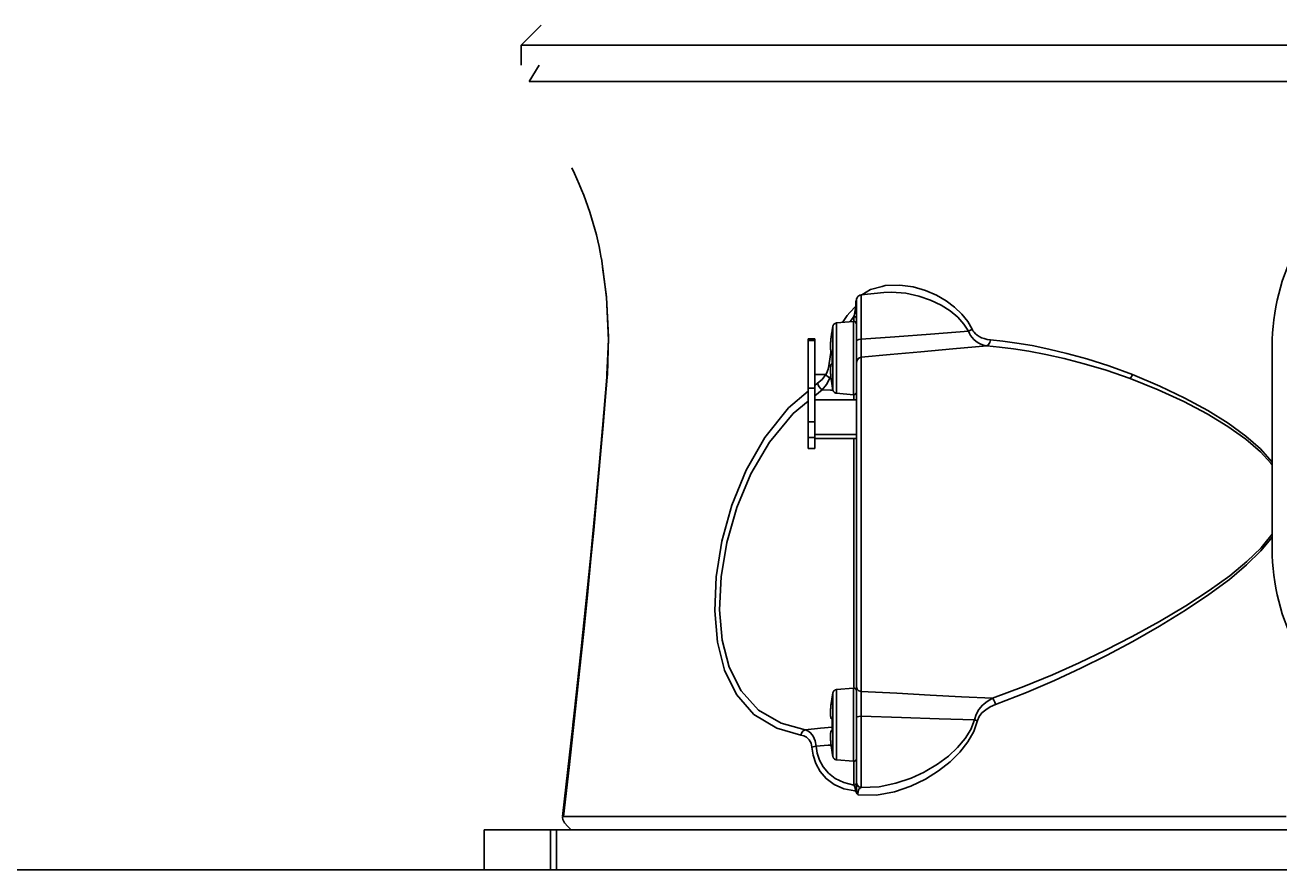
# Model space of a CAD drawing. Extents: x 0 to 297, y 0 to 210.
# Tile 3 of 41: x 73 to 101, y 83 to 102. Entities that reach past the tile are written whole.
import ezdxf
from ezdxf.enums import TextEntityAlignment as Align

# ---------------------------------------------------------------- set-up
doc = ezdxf.new("R2010")
doc.units = 0
doc.header["$LTSCALE"] = 16.335
doc.header["$MEASUREMENT"] = 0
doc.layers.get('0').update_dxf_attribs({"linetype": 'CONTINUOUS'})
doc.styles.get("Standard").update_dxf_attribs({"font": 'txt', "width": 0.7})
doc.dimstyles.get("Standard").update_dxf_attribs({"dimtxt": 0.18, "dimasz": 0.18, "dimexe": 0.18, "dimexo": 0.0625, "dimgap": 0.09, "dimtad": 0, "dimtih": 1, "dimtoh": 1, "dimdec": 4, "dimzin": 0, "dimdsep": 46, "dimtxsty": 'STANDARD', "dimcen": 0.09, "dimadec": 0, "dimazin": 0, "dimtfac": 1, "dimtdec": 4, "dimtofl": 0, "dimtmove": 0, "dimatfit": 3, "dimfxl": 1, "dimtolj": 1, "dimtzin": 0, "dimarcsym": 0})

# ---------------------------------------------------------------- blocks, each defined once
blk = doc.blocks.new('_FILLED')
at = {"color": 0, "linetype": 'ByBlock'}
blk.add_solid([(0, 0), (-1, 0.1429), (-1, -0.1429)], dxfattribs=at)
blk = doc.blocks.new('*D8')
at = {"color": 2, "linetype": 'Continuous'}
for p, q in [((73.452, 159.147), (49.404, 159.147)), ((51.404, 159.147), (51.404, 121.212)), ((51.404, 83.277), (51.404, 121.212)), ((76.757, 83.277), (49.404, 83.277))]:
    blk.add_line(p, q, dxfattribs=at)
at = {"color": 2, "linetype": 'Continuous', "xscale": 3.5, "yscale": 3.5, "zscale": 3.5}
for p, rotation in [((51.404, 159.147), 90), ((51.404, 83.277), 270)]:
    blk.add_blockref('_FILLED', p, dxfattribs=dict(at, rotation=rotation))
at = {"color": 2, "linetype": 'Continuous', "width": 0.738095}
blk.add_text('253', height=3.5, rotation=90, dxfattribs=at).set_placement((50.529, 121.212), align=Align.CENTER)
blk = doc.blocks.new('*D9')
at = {"color": 2, "linetype": 'Continuous'}
for p, q in [((51.47, 83.277), (51.47, 90.777)), ((51.47, 90.777), (51.47, 82.212)), ((76.603, 83.277), (49.47, 83.277)), ((51.47, 71.423), (51.47, 82.212)), ((76.91, 81.147), (49.47, 81.147)), ((51.47, 81.147), (51.47, 71.423))]:
    blk.add_line(p, q, dxfattribs=at)
at = {"color": 2, "linetype": 'Continuous', "xscale": 3.5, "yscale": 3.5, "zscale": 3.5}
for p, rotation in [((51.47, 83.277), 270), ((51.47, 81.147), 90)]:
    blk.add_blockref('_FILLED', p, dxfattribs=dict(at, rotation=rotation))
at = {"color": 2, "linetype": 'Continuous', "width": 0.642857}
blk.add_text('7,1', height=3.5, rotation=90, dxfattribs=at).set_placement((50.595, 78.173), align=Align.RIGHT)
blk = doc.blocks.new('*D10')
at = {"color": 2, "linetype": 'Continuous'}
for p, q in [((73.405, 172.947), (30.467, 172.947)), ((32.467, 172.947), (32.467, 128.112)), ((32.467, 83.277), (32.467, 128.112)), ((84.685, 83.277), (30.467, 83.277))]:
    blk.add_line(p, q, dxfattribs=at)
at = {"color": 2, "linetype": 'Continuous', "xscale": 3.5, "yscale": 3.5, "zscale": 3.5}
for p, rotation in [((32.467, 172.947), 90), ((32.467, 83.277), 270)]:
    blk.add_blockref('_FILLED', p, dxfattribs=dict(at, rotation=rotation))
at = {"color": 2, "linetype": 'Continuous', "width": 0.785714}
blk.add_text('299', height=3.5, rotation=90, dxfattribs=at).set_placement((31.592, 128.112), align=Align.CENTER)

msp = doc.modelspace()

# ---------------------------------------------------------------- linework, layer by layer
at = {"color": 7, "linetype": 'Continuous'}
for p, q in [((84.34238, 102.17666), (83.89238, 101.72666)), ((84.34238, 102.17666), (83.89238, 101.72666)), ((83.89237, 101.27666), (83.89237, 101.72666)), ((84.29745, 101.27666), (84.0717, 100.91344)), ((85.68878, 96.95431), (85.68746, 96.9618)), ((85.68746, 96.9618), (85.68746, 96.9618)), ((85.68746, 96.9618), (85.68891, 96.95354)), ((92.00732, 96.19337), (91.49983, 96.14003)), ((85.80342, 96.09158), (85.8252, 95.61567)), ((91.39237, 96.02041), (91.39237, 95.88944)), ((91.39237, 96.01343), (91.39237, 96.01573)), ((91.39237, 95.88944), (91.39237, 95.54639)), ((90.8678, 95.44234), (90.85007, 95.35349)), ((91.32714, 95.54639), (90.94797, 95.51322)), ((90.94797, 95.51322), (91.32714, 95.54639)), ((91.39237, 95.54639), (91.39237, 95.48662)), ((91.39237, 95.48662), (91.39237, 95.42719)), ((91.39237, 95.43001), (91.39237, 95.48662)), ((91.39237, 95.17697), (91.39237, 95.43001)), ((91.39237, 95.42719), (91.39237, 95.17697)), ((90.31237, 95.15952), (90.46237, 95.15952)), ((90.31237, 95.12136), (90.31237, 95.15949)), ((90.31237, 94.0529), (90.31237, 95.12136)), ((90.46237, 95.15949), (90.46237, 95.12136)), ((90.46237, 94.0529), (90.46237, 95.12136)), ((90.84212, 95.29127), (90.84212, 95.29127)), ((91.39237, 95.17697), (91.39237, 95.11367)), ((91.39237, 95.11367), (91.39237, 95.17697)), ((91.39237, 95.11367), (91.39237, 94.62753)), ((90.84438, 94.84901), (90.84908, 94.84602)), ((90.8501, 94.83542), (90.85024, 94.83238)), ((90.85055, 94.8253), (90.85058, 94.82088)), ((90.85063, 94.81365), (90.85055, 94.80947)), ((90.85063, 94.81352), (90.85055, 94.80945)), ((90.85055, 94.80945), (90.85055, 94.80945)), ((100.69237, 94.35708), (100.69237, 94.99161)), ((90.8491, 94.6082), (90.84492, 94.60554)), ((90.85047, 94.6263), (90.8499, 94.6161)), ((90.85055, 94.64473), (90.85064, 94.63876)), ((90.85055, 94.64473), (90.85055, 94.64473)), ((91.39237, 94.57228), (91.39237, 94.67517)), ((91.39237, 94.62753), (91.39237, 87.36346)), ((85.81419, 94.35743), (85.8119, 94.30355)), ((85.8119, 94.30355), (85.8119, 94.30355)), ((90.83213, 94.22735), (90.84212, 94.16293)), ((100.69237, 94.35708), (100.69237, 92.40201)), ((90.31237, 93.30224), (90.31237, 94.0529)), ((90.46237, 94.0529), (90.46237, 93.30224)), ((90.84212, 94.16293), (90.84212, 94.16293)), ((90.84212, 94.16293), (90.84286, 94.15853)), ((90.8678, 94.01187), (90.85007, 94.10071)), ((91.39237, 93.79443), (90.46237, 93.79443)), ((91.32714, 93.90781), (90.94797, 93.94098)), ((90.94797, 93.94098), (91.32714, 93.90781)), ((85.71379, 93.16744), (85.65065, 92.46906)), ((90.31237, 92.95295), (90.31237, 93.30224)), ((90.46237, 92.95295), (90.46237, 93.30224)), ((90.31237, 92.7031), (90.31237, 92.95295)), ((91.39237, 93.02072), (90.46237, 93.02072)), ((90.46237, 92.7031), (90.46237, 92.95295)), ((91.39237, 92.93001), (90.46237, 92.93001)), ((90.46237, 92.70309), (90.31237, 92.70309)), ((100.69237, 92.3369), (100.69237, 92.40201)), ((100.69237, 92.3369), (100.69237, 90.78634)), ((100.69237, 90.72096), (100.69237, 90.78634)), ((100.69237, 90.72096), (100.69237, 90.59137)), ((100.69237, 90.59137), (100.69237, 90.46171)), ((85.4351, 90.17393), (85.34713, 89.3035)), ((85.25962, 88.43799), (85.15925, 87.50234)), ((90.8678, 87.24145), (90.85007, 87.1526)), ((91.32714, 87.34551), (90.94797, 87.31233)), ((90.94797, 87.31233), (91.32714, 87.34551)), ((91.39237, 87.36346), (91.39237, 86.69758)), ((90.84212, 87.09038), (90.84212, 87.09038)), ((91.39237, 86.78103), (91.39237, 86.87626)), ((91.39237, 86.68103), (91.39237, 86.78103)), ((91.39237, 86.69758), (91.39237, 86.52621)), ((90.84438, 86.64813), (90.84908, 86.64513)), ((90.8491, 86.40732), (90.84492, 86.40465)), ((90.85047, 86.42541), (90.8499, 86.41521)), ((90.8501, 86.63454), (90.85024, 86.63149)), ((90.85055, 86.62441), (90.85058, 86.62)), ((90.85063, 86.61276), (90.85055, 86.60859)), ((90.85063, 86.61263), (90.85055, 86.60856)), ((90.85055, 86.60856), (90.85055, 86.60856)), ((90.85055, 86.44384), (90.85064, 86.43787)), ((90.85055, 86.44384), (90.85055, 86.44384)), ((91.39237, 86.52621), (91.39237, 86.45249)), ((91.39237, 86.45249), (91.39237, 86.35051)), ((91.39237, 86.35051), (91.39237, 86.07624)), ((90.83213, 86.02646), (90.84212, 85.96205)), ((90.84212, 85.96205), (90.84212, 85.96205)), ((90.84212, 85.96205), (90.84286, 85.95764)), ((90.8678, 85.81098), (90.85007, 85.89982)), ((91.39237, 86.07624), (91.39237, 86.01289)), ((91.39237, 86.01289), (91.39237, 85.76669)), ((91.32714, 85.70692), (90.94797, 85.74009)), ((90.94797, 85.74009), (91.32714, 85.70692)), ((91.39237, 85.76669), (91.39237, 85.23664)), ((91.39237, 85.23664), (91.39237, 85.12533)), ((91.39237, 85.12533), (91.39237, 85.09816)), ((91.39237, 85.09816), (91.39237, 85.12416)), ((84.81736, 84.4496), (84.82445, 84.40581)), ((98.505, 84.4721), (98.57999, 84.4721)), ((99.79237, 84.4721), (100.09237, 84.4721)), ((100.09237, 84.4721), (101.00476, 84.4721)), ((83.06737, 84.17666), (83.96737, 84.17666)), ((83.06737, 83.27666), (83.06737, 84.17666)), ((83.96737, 84.17666), (84.54905, 84.17666)), ((84.54905, 84.17666), (84.68474, 84.17666)), ((84.68474, 84.17666), (85.0156, 84.17666)), ((84.82445, 84.40581), (84.86061, 84.32659)), ((85.0156, 84.17666), (86.51389, 84.17666)), ((86.51389, 84.17666), (86.70891, 84.17666)), ((86.70891, 84.17666), (87.90888, 84.17666)), ((87.90888, 84.17666), (88.10389, 84.17666)), ((88.10389, 84.17666), (88.33237, 84.17666)), ((88.33237, 84.17666), (94.67898, 84.17666)), ((94.67898, 84.17666), (94.78398, 84.17666)), ((94.78398, 84.17666), (95.15898, 84.17666)), ((95.15898, 84.17666), (95.53398, 84.17666)), ((95.53398, 84.17666), (95.63898, 84.17666)), ((95.63898, 84.17666), (98.74242, 84.17666)), ((98.74242, 84.17666), (98.88305, 84.17666)), ((98.88305, 84.17666), (99.14737, 84.17666)), ((99.14737, 84.17666), (99.16237, 84.17666)), ((99.16237, 84.17666), (99.76272, 84.17666)), ((99.76272, 84.17666), (99.79237, 84.17666)), ((99.79237, 84.17666), (100.09237, 84.17666)), ((100.09237, 84.17666), (100.42237, 84.17666)), ((100.42237, 84.17666), (100.43737, 84.17666)), ((100.43737, 84.17666), (100.7017, 84.17666)), ((100.7017, 84.17666), (100.84233, 84.17666)), ((100.84233, 84.17666), (101.41237, 84.17666)), ((83.06729, 83.27666), (83.96737, 83.27666)), ((83.96737, 83.27666), (84.54905, 83.27666)), ((84.68474, 83.27666), (84.54905, 83.27666)), ((84.68474, 83.27666), (86.81389, 83.27666)), ((86.81389, 83.27666), (86.8589, 83.27666)), ((86.8589, 83.27666), (86.91889, 83.27666)), ((86.91889, 83.27666), (87.69889, 83.27666)), ((87.69889, 83.27666), (87.75889, 83.27666)), ((87.75889, 83.27666), (87.80389, 83.27666)), ((87.80389, 83.27666), (92.01755, 83.27666)), ((92.01755, 83.27666), (92.0769, 83.27666)), ((92.0769, 83.27666), (93.90788, 83.27666)), ((93.90788, 83.27666), (93.94237, 83.27666)), ((93.94237, 83.27666), (94.07898, 83.27666)), ((94.07898, 83.27666), (94.84237, 83.27666)), ((94.84237, 83.27666), (94.87237, 83.27666)), ((94.87237, 83.27666), (96.23898, 83.27666)), ((96.23898, 83.27666), (96.70785, 83.27666)), ((96.70785, 83.27666), (96.72882, 83.27666)), ((96.72882, 83.27666), (96.7672, 83.27666)), ((96.7672, 83.27666), (98.35237, 83.27666)), ((98.35237, 83.27666), (100.81237, 83.27666)), ((100.81237, 83.27666), (101.23237, 83.27666))]:
    msp.add_line(p, q, dxfattribs=at)
at = {"color": 9, "linetype": 'Continuous'}
for p, q in [((85.68746, 96.9618), (85.68861, 96.95325)), ((92.00775, 96.1934), (92.0041, 96.19303)), ((91.37719, 95.9426), (91.37768, 95.95907)), ((91.38546, 95.94191), (91.37719, 95.9426)), ((91.3772, 95.91377), (91.37719, 95.9426)), ((91.3772, 95.88493), (91.3772, 95.91377)), ((91.38612, 96.01036), (91.39227, 96.02895)), ((91.51743, 96.14188), (91.50366, 96.13363)), ((91.24935, 95.74956), (91.3772, 95.88493)), ((91.28183, 95.58254), (91.33865, 95.65376)), ((91.33865, 95.65376), (91.34428, 95.68233)), ((91.33865, 95.61447), (91.33865, 95.65376)), ((91.34428, 95.68233), (91.34944, 95.70907)), ((91.38546, 95.88439), (91.37719, 95.88493)), ((90.85106, 95.35339), (90.85087, 95.34354)), ((91.24743, 95.53942), (91.28183, 95.58254)), ((91.33865, 95.54639), (91.33865, 95.61447)), ((90.31237, 95.12136), (90.46237, 95.12136)), ((90.81848, 95.10871), (90.81755, 95.098)), ((90.82442, 95.16677), (90.82346, 95.15847)), ((90.83258, 95.22976), (90.8315, 95.22191)), ((90.84214, 95.29123), (90.84154, 95.28755)), ((90.84214, 95.29123), (90.84212, 95.29127)), ((90.82266, 94.84901), (90.82765, 94.87107)), ((90.85106, 94.80944), (90.85055, 94.80945)), ((90.85106, 94.64476), (90.85055, 94.64473)), ((85.8119, 94.30355), (85.82247, 94.35708)), ((85.81798, 94.30304), (85.82246, 94.35699)), ((90.46237, 94.35708), (90.7056, 94.35708)), ((90.80195, 94.28034), (90.82035, 94.3268)), ((90.81755, 94.35626), (90.81846, 94.34567)), ((90.82345, 94.29577), (90.82438, 94.28778)), ((90.83144, 94.23266), (90.83254, 94.22472)), ((90.31237, 94.0529), (90.46237, 94.0529)), ((90.46237, 94.1104), (90.52482, 94.16328)), ((90.46237, 93.88587), (90.54429, 93.95315)), ((90.54429, 93.95315), (90.62451, 94.01902)), ((90.84155, 94.16664), (90.84214, 94.16298)), ((90.84214, 94.16298), (90.84212, 94.16293)), ((90.85106, 94.10081), (90.85087, 94.11067)), ((91.33865, 93.79443), (91.33865, 93.90781)), ((90.31237, 93.30224), (90.46237, 93.30224)), ((90.46237, 92.95295), (90.31237, 92.95295)), ((100.69237, 92.33688), (100.66003, 92.37316)), ((100.53321, 90.59223), (100.66032, 90.74725)), ((100.66032, 90.74725), (100.69237, 90.78633)), ((90.82442, 86.96588), (90.82346, 86.95758)), ((90.83258, 87.02888), (90.8315, 87.02103)), ((90.84214, 87.09034), (90.84154, 87.08666)), ((90.84214, 87.09034), (90.84212, 87.09038)), ((90.85106, 87.1525), (90.85087, 87.14265)), ((90.81848, 86.90782), (90.81755, 86.89711)), ((90.85106, 86.60856), (90.85055, 86.60856)), ((90.85106, 86.44387), (90.85055, 86.44384)), ((90.81755, 86.15537), (90.81846, 86.14478)), ((90.82345, 86.09488), (90.82438, 86.0869)), ((90.83144, 86.03178), (90.83254, 86.02384)), ((90.84155, 85.96575), (90.84214, 85.96209)), ((90.84214, 85.96209), (90.84212, 85.96205)), ((90.85106, 85.89993), (90.85087, 85.90978)), ((91.33865, 85.1757), (91.33865, 85.3127)), ((92.90736, 85.4651), (92.93126, 85.47614)), ((91.36239, 85.18399), (91.33865, 85.1757)), ((91.34614, 85.16249), (91.33865, 85.17569)), ((91.37933, 85.04066), (91.35512, 85.04537)), ((91.38735, 85.04639), (91.37933, 85.04066)), ((84.54905, 83.27666), (84.54905, 84.17666)), ((84.68474, 83.27666), (84.68474, 84.17666))]:
    msp.add_line(p, q, dxfattribs=at)
at = {"color": 7, "linetype": 'Continuous'}
for points in [[(83.89237, 101.72666), (84.10685, 101.72663), (84.75748, 101.72666), (85.84297, 101.72666), (87.3451, 101.72666), (89.23104, 101.72666), (91.46482, 101.72666), (94.00834, 101.72666), (96.81453, 101.72666), (99.82811, 101.72666), (102.49237, 101.72666)], [(101.07981, 100.91344), (98.40168, 100.91344), (95.5149, 100.91344), (92.85872, 100.91344), (90.48261, 100.91344), (88.43086, 100.91344), (86.74167, 100.91344), (85.44653, 100.91344), (84.56956, 100.91344), (84.1271, 100.91344), (84.0717, 100.91344)], [(85.82246, 94.35699), (85.84979, 95.20335), (85.80526, 96.08179), (85.68878, 96.95431)], [(85.68881, 96.95409), (85.80405, 96.08685), (85.84701, 95.12965), (85.81419, 94.35743)], [(85.7142, 96.76384), (85.80323, 96.09592), (85.80342, 96.09158)], [(91.39237, 95.88944), (91.39237, 95.999), (91.39237, 96.01343)], [(91.39237, 95.48662), (91.39237, 95.69505), (91.39237, 95.88944)], [(85.8252, 95.61567), (85.84702, 95.13877), (85.84682, 95.13397)], [(90.85065, 95.34791), (90.85065, 95.34788), (90.85053, 95.34673), (90.85033, 95.34491), (90.85009, 95.34301)], [(90.85066, 95.34798), (90.85067, 95.34816), (90.85065, 95.34791)], [(90.83213, 95.22686), (90.82382, 95.16208), (90.81791, 95.10303), (90.81422, 95.05049), (90.81256, 95.00467), (90.8127, 94.96548), (90.81447, 94.93272), (90.81772, 94.906), (90.82249, 94.88446), (90.82927, 94.86684), (90.83981, 94.85193), (90.84438, 94.84901)], [(90.84212, 95.29127), (90.83216, 95.22706), (90.83213, 95.22686)], [(90.85009, 95.34301), (90.85002, 95.34246), (90.84962, 95.33941), (90.84912, 95.33579), (90.84852, 95.3316), (90.84782, 95.32686), (90.84702, 95.32162), (90.84613, 95.3159), (90.84516, 95.30977), (90.84411, 95.30329), (90.843, 95.29654), (90.84212, 95.29127)], [(90.84764, 94.85412), (90.84759, 94.85427), (90.84794, 94.85293), (90.84862, 94.84941), (90.84908, 94.84602)], [(90.84908, 94.84602), (90.84941, 94.84356), (90.85011, 94.83537), (90.85055, 94.82515), (90.85063, 94.81352)], [(90.84938, 94.84378), (90.84941, 94.84356), (90.8501, 94.83549), (90.8501, 94.83542)], [(90.85055, 94.80945), (90.84969, 94.75671), (90.84969, 94.69795), (90.85055, 94.64473)], [(90.84492, 94.60554), (90.83983, 94.60229), (90.82929, 94.5874), (90.8225, 94.56979), (90.81774, 94.54828), (90.81448, 94.52159), (90.8127, 94.48887), (90.81255, 94.44972), (90.81421, 94.40395), (90.81788, 94.35146), (90.82378, 94.29247), (90.8321, 94.22755), (90.83213, 94.22735)], [(90.84492, 94.60553), (90.83981, 94.60227), (90.82927, 94.58736), (90.82249, 94.56974), (90.81772, 94.54821), (90.81447, 94.52149), (90.8127, 94.48873), (90.81256, 94.44953), (90.81422, 94.40371), (90.81791, 94.35117), (90.82382, 94.29212), (90.83213, 94.22735)], [(90.8491, 94.6082), (90.84904, 94.60758), (90.84822, 94.60255), (90.84786, 94.60093)], [(90.85064, 94.63876), (90.85047, 94.6262), (90.84987, 94.61557), (90.8491, 94.6082)], [(90.8499, 94.6161), (90.84987, 94.61558), (90.8491, 94.6082)], [(90.85053, 94.63041), (90.85048, 94.6264), (90.85047, 94.6263)], [(90.85055, 94.64475), (90.85064, 94.63921), (90.85064, 94.63908)], [(85.8119, 94.30355), (85.71327, 93.16147), (85.58499, 91.74306), (85.43458, 90.16848), (85.25907, 88.43255), (85.05272, 86.50954), (84.82017, 84.47472)], [(90.84286, 94.15853), (90.84292, 94.15816), (90.84393, 94.15205), (90.84488, 94.14618), (90.84577, 94.14059), (90.84659, 94.13534), (90.84735, 94.13044), (90.84803, 94.12592), (90.84863, 94.12181), (90.84916, 94.11811), (90.84961, 94.11485), (90.84999, 94.11203), (90.85009, 94.1112)], [(90.85009, 94.1112), (90.85028, 94.10968), (90.8505, 94.10783), (90.85056, 94.10719)], [(90.85056, 94.10719), (90.85063, 94.10657), (90.85065, 94.10623)], [(85.65065, 92.46906), (85.58597, 91.75361), (85.5855, 91.74866)], [(85.34713, 89.3035), (85.26015, 88.44287), (85.25962, 88.43799)], [(85.15925, 87.50234), (85.05391, 86.52028), (85.05332, 86.51518)], [(90.83213, 87.02597), (90.82382, 86.96119), (90.81791, 86.90214), (90.81422, 86.8496), (90.81256, 86.80378), (90.8127, 86.76459), (90.81447, 86.73183), (90.81772, 86.70511), (90.82249, 86.68358), (90.82927, 86.66595), (90.83981, 86.65105), (90.84438, 86.64813)], [(90.84212, 87.09038), (90.83216, 87.02617), (90.83213, 87.02597)], [(90.85009, 87.14212), (90.85002, 87.14158), (90.84962, 87.13853), (90.84912, 87.1349), (90.84852, 87.13071), (90.84782, 87.12598), (90.84702, 87.12073), (90.84613, 87.11501), (90.84516, 87.10888), (90.84411, 87.1024), (90.843, 87.09566), (90.84212, 87.09038)], [(90.85065, 87.14703), (90.85065, 87.14699), (90.85053, 87.14585), (90.85033, 87.14402), (90.85009, 87.14212)], [(90.85066, 87.1471), (90.85067, 87.14728), (90.85065, 87.14703)], [(90.84764, 86.65323), (90.84759, 86.65338), (90.84794, 86.65204), (90.84862, 86.64852), (90.84908, 86.64513)], [(90.84492, 86.40465), (90.83983, 86.4014), (90.82929, 86.38651), (90.8225, 86.3689), (90.81774, 86.34739), (90.81448, 86.3207), (90.8127, 86.28798), (90.81255, 86.24883), (90.81421, 86.20306), (90.81788, 86.15058), (90.82378, 86.09159), (90.8321, 86.02667), (90.83213, 86.02646)], [(90.84492, 86.40465), (90.83981, 86.40138), (90.82927, 86.38648), (90.82249, 86.36885), (90.81772, 86.34732), (90.81447, 86.3206), (90.8127, 86.28784), (90.81256, 86.24865), (90.81422, 86.20283), (90.81791, 86.15029), (90.82382, 86.09124), (90.83213, 86.02646)], [(90.8491, 86.40732), (90.84904, 86.40669), (90.84822, 86.40166), (90.84786, 86.40004)], [(90.84908, 86.64513), (90.84941, 86.64268), (90.85011, 86.63448), (90.85055, 86.62427), (90.85063, 86.61263)], [(90.85064, 86.43787), (90.85047, 86.42531), (90.84987, 86.41469), (90.8491, 86.40732)], [(90.8499, 86.41521), (90.84987, 86.4147), (90.8491, 86.40731)], [(90.84938, 86.64289), (90.84941, 86.64267), (90.8501, 86.6346), (90.8501, 86.63454)], [(90.85055, 86.60856), (90.84969, 86.55582), (90.84969, 86.49707), (90.85055, 86.44384)], [(90.85053, 86.42952), (90.85048, 86.42551), (90.85047, 86.42541)], [(90.85055, 86.44387), (90.85064, 86.43832), (90.85064, 86.43819)], [(90.84286, 85.95764), (90.84292, 85.95727), (90.84393, 85.95116), (90.84488, 85.94529), (90.84577, 85.93971), (90.84659, 85.93445), (90.84735, 85.92955), (90.84803, 85.92503), (90.84863, 85.92092), (90.84916, 85.91722), (90.84961, 85.91396), (90.84999, 85.91115), (90.85009, 85.91031)], [(90.85009, 85.91031), (90.85028, 85.90879), (90.8505, 85.90695), (90.85056, 85.9063)], [(90.85056, 85.9063), (90.85063, 85.90568), (90.85065, 85.90535)], [(84.84311, 84.4721), (84.81847, 84.45557), (84.81736, 84.4496)], [(84.84311, 84.4721), (85.87622, 84.4721), (87.27859, 84.4721), (89.02669, 84.4721), (91.09123, 84.4721), (93.43758, 84.4721), (96.02639, 84.4721), (98.505, 84.4721)], [(98.57999, 84.4721), (98.81423, 84.4721), (99.79237, 84.4721)], [(84.86061, 84.32659), (84.93784, 84.25181), (85.0156, 84.17666)]]:
    msp.add_lwpolyline(points, dxfattribs=at)
at = {"color": 9, "linetype": 'Continuous'}
for points in [[(91.96929, 96.32985), (91.71098, 96.25788), (91.51743, 96.14188)], [(93.98048, 95.37554), (93.88242, 95.54636), (93.75112, 95.71134), (93.58956, 95.86574), (93.39934, 96.00726), (93.18159, 96.13303), (92.9366, 96.23906), (92.66417, 96.31889), (92.36316, 96.36175), (92.03752, 96.34887), (91.96929, 96.32985)], [(93.90179, 95.32744), (93.79851, 95.4865), (93.65929, 95.63939), (93.48748, 95.78137), (93.28474, 95.91014), (93.05228, 96.02262), (92.79022, 96.11448), (92.49835, 96.17851), (92.1751, 96.2024), (92.00775, 96.1934)], [(91.37768, 95.95907), (91.3792, 95.97556), (91.3819, 95.99256), (91.38612, 96.01036)], [(91.39237, 95.94029), (91.39062, 95.94112), (91.38546, 95.94191)], [(91.49983, 96.14003), (91.49983, 96.11634), (91.49983, 95.99667), (91.49983, 95.78435), (91.49983, 95.49486), (91.49983, 95.14925)], [(91.08437, 95.52515), (91.18444, 95.68085), (91.24935, 95.74956)], [(91.39237, 95.61447), (91.38535, 95.63302), (91.36593, 95.64722), (91.33865, 95.65376)], [(91.34944, 95.70907), (91.35412, 95.73411), (91.35837, 95.7576), (91.3622, 95.77974), (91.36565, 95.80062)], [(91.36565, 95.80062), (91.3687, 95.82018), (91.37136, 95.83838), (91.37364, 95.85514), (91.37557, 95.87057), (91.3772, 95.88493)], [(91.39237, 95.88312), (91.39062, 95.88377), (91.38546, 95.88439)], [(90.85007, 95.35349), (90.85032, 95.35347), (90.85106, 95.35339)], [(90.85007, 95.34235), (90.85083, 95.34858), (90.85115, 95.35226), (90.85106, 95.35339)], [(90.8678, 94.83932), (90.8678, 94.86692), (90.8678, 94.96154), (90.8678, 95.05155), (90.8678, 95.13567), (90.8678, 95.21195), (90.8678, 95.2787), (90.8678, 95.33452), (90.8678, 95.37598), (90.8678, 95.40446), (90.8678, 95.42348), (90.8678, 95.43509), (90.8678, 95.44082), (90.8678, 95.44234)], [(90.94797, 94.83091), (90.94797, 94.88078), (90.94797, 94.98478), (90.94797, 95.08371), (90.94797, 95.17616), (90.94797, 95.26), (90.94797, 95.33337), (90.94797, 95.39472), (90.94797, 95.44029), (90.94797, 95.4716), (90.94797, 95.4925), (90.94797, 95.50526), (90.94797, 95.51156), (90.94797, 95.51322)], [(91.32714, 94.79145), (91.32714, 94.8941), (91.32714, 95.00196), (91.32714, 95.10469), (91.32714, 95.20035), (91.32714, 95.28716), (91.32714, 95.36348), (91.32714, 95.42795), (91.32714, 95.47933), (91.32714, 95.51654), (91.32714, 95.53896), (91.32714, 95.54639)], [(93.98049, 95.37554), (93.95711, 95.3582), (93.93047, 95.34192), (93.90179, 95.32745)], [(94.38869, 95.13437), (94.31385, 95.14478), (94.24711, 95.16139), (94.18829, 95.18316), (94.137, 95.2092), (94.09277, 95.23875), (94.05529, 95.27107), (94.02445, 95.3051), (93.99981, 95.33998), (93.98048, 95.37554)], [(90.81755, 95.098), (90.81729, 95.0949), (90.81564, 95.07262), (90.81489, 95.05995)], [(90.82346, 95.15847), (90.82316, 95.15588), (90.821, 95.13566), (90.81907, 95.11565), (90.81848, 95.10871)], [(90.8315, 95.22191), (90.82878, 95.20216), (90.82567, 95.17757), (90.82442, 95.16677)], [(90.84154, 95.28755), (90.83742, 95.26213), (90.83272, 95.23081), (90.83258, 95.22976)], [(90.84214, 95.29123), (90.8434, 95.29879), (90.84476, 95.30711), (90.84618, 95.31601), (90.8476, 95.32521), (90.84894, 95.33422), (90.85007, 95.34235)], [(91.49983, 95.14933), (91.44527, 95.1434), (91.40642, 95.1305), (91.39237, 95.11367)], [(91.49983, 95.14925), (91.49837, 95.00653), (91.49788, 94.88651), (91.49837, 94.79703), (91.49983, 94.74416)], [(91.49983, 95.14925), (92.25552, 95.20457), (93.05141, 95.26357), (93.90179, 95.32744)], [(94.31298, 95.00011), (94.2385, 95.01603), (94.1719, 95.03978), (94.113, 95.07001), (94.06146, 95.10558), (94.01683, 95.14551), (93.9788, 95.18884), (93.94731, 95.2342), (93.92192, 95.28046), (93.90179, 95.32744)], [(94.38869, 95.13437), (94.37513, 95.07512), (94.34838, 95.02768), (94.31297, 95.00011)], [(97.56599, 94.35706), (97.03666, 94.55262), (96.54965, 94.70798), (96.10255, 94.8317), (95.69331, 94.92941), (95.31993, 95.0053), (94.97987, 95.06286), (94.67038, 95.10505), (94.38869, 95.13437)], [(90.77354, 94.55612), (90.80211, 94.75804), (90.82266, 94.84901)], [(90.81301, 95.01705), (90.8126, 94.99535), (90.81283, 94.96981), (90.81391, 94.94564), (90.81592, 94.92381), (90.81898, 94.90479), (90.82303, 94.88964), (90.82774, 94.87921), (90.83262, 94.87327), (90.83745, 94.87069), (90.84214, 94.87056)], [(90.81379, 95.03842), (90.8131, 95.0217), (90.81301, 95.01705)], [(90.81489, 95.05995), (90.81419, 95.04817), (90.81379, 95.03842)], [(90.84214, 94.87056), (90.84314, 94.86164), (90.8467, 94.85341), (90.84819, 94.85165)], [(90.8494, 94.85072), (90.84826, 94.858), (90.84701, 94.86337), (90.84573, 94.86705), (90.84446, 94.86929), (90.84326, 94.87038), (90.84214, 94.87056)], [(90.85106, 94.80944), (90.85116, 94.81998), (90.85092, 94.83101), (90.85032, 94.84155), (90.8494, 94.85072)], [(90.85106, 94.80944), (90.85007, 94.72706), (90.85106, 94.64476)], [(90.8678, 94.6147), (90.8678, 94.67233), (90.8678, 94.77003), (90.8678, 94.83932)], [(90.94797, 94.62329), (90.94797, 94.66691), (90.94797, 94.77429), (90.94797, 94.83091)], [(91.32714, 94.66275), (91.32714, 94.67108), (91.32714, 94.78312), (91.32714, 94.79145)], [(91.49983, 94.74416), (92.15106, 94.80372), (92.83207, 94.86576), (93.55031, 94.93101), (94.31298, 95.00011)], [(97.51293, 94.27088), (96.97965, 94.45546), (96.4891, 94.6018), (96.0388, 94.71808), (95.62667, 94.80967), (95.25067, 94.88059), (94.90823, 94.93417), (94.59661, 94.97321), (94.31298, 95.00011)], [(90.7056, 94.35708), (90.72878, 94.40022), (90.74667, 94.4423), (90.75965, 94.4824), (90.76838, 94.52025), (90.77354, 94.55612)], [(90.77354, 94.55612), (90.80157, 94.55616), (90.81932, 94.55541)], [(90.84214, 94.58364), (90.83741, 94.5835), (90.83254, 94.58086), (90.82763, 94.5748), (90.8229, 94.56417), (90.81887, 94.5489), (90.81586, 94.52984), (90.81387, 94.50794), (90.81281, 94.48369), (90.81261, 94.45809), (90.81302, 94.43688)], [(90.84214, 94.58364), (90.8434, 94.5839), (90.84476, 94.58532), (90.84618, 94.58827), (90.8476, 94.59311), (90.84894, 94.60018), (90.85007, 94.60965)], [(90.84214, 94.58365), (90.84314, 94.59256), (90.8467, 94.6008), (90.84822, 94.60259)], [(90.85007, 94.60965), (90.85083, 94.621), (90.85115, 94.63314), (90.85106, 94.64476)], [(90.8678, 94.01187), (90.8678, 94.01331), (90.8678, 94.01881), (90.8678, 94.02995), (90.8678, 94.04818), (90.8678, 94.07541), (90.8678, 94.11492), (90.8678, 94.16878), (90.8678, 94.23397), (90.8678, 94.30919), (90.8678, 94.39251), (90.8678, 94.48178), (90.8678, 94.57563), (90.8678, 94.6147)], [(90.94797, 93.94098), (90.94797, 93.94257), (90.94797, 93.94861), (90.94797, 93.96085), (90.94797, 93.98089), (90.94797, 94.01082), (90.94797, 94.05425), (90.94797, 94.11345), (90.94797, 94.1851), (90.94797, 94.26777), (90.94797, 94.35936), (90.94797, 94.45747), (90.94797, 94.56062), (90.94797, 94.62329)], [(91.32714, 93.90781), (91.32714, 93.91524), (91.32714, 93.93766), (91.32714, 93.97487), (91.32714, 94.02625), (91.32714, 94.09071), (91.32714, 94.16704), (91.32714, 94.25384), (91.32714, 94.34951), (91.32714, 94.45224), (91.32714, 94.5601), (91.32714, 94.66275)], [(91.49983, 94.74422), (91.44527, 94.7248), (91.40642, 94.68261), (91.39237, 94.62753)], [(91.49983, 94.74416), (91.49983, 94.4375), (91.49983, 93.9331), (91.49983, 93.25719), (91.49983, 92.93001)], [(84.84311, 84.4721), (84.96912, 85.57086), (85.09092, 86.67183), (85.20312, 87.72273), (85.30144, 88.67516), (85.38484, 89.50819), (85.45554, 90.23394), (85.517, 90.88069), (85.57286, 91.48236), (85.62595, 92.0676), (85.67751, 92.64901), (85.7267, 93.21623), (85.77419, 93.77588), (85.81798, 94.30304)], [(90.52482, 94.16328), (90.62654, 94.25091), (90.7056, 94.35708)], [(90.62451, 94.01902), (90.7238, 94.13759), (90.80195, 94.28034)], [(90.7056, 94.35708), (90.73059, 94.33067), (90.76371, 94.30428), (90.80195, 94.28034)], [(90.81302, 94.43688), (90.81312, 94.43169), (90.81376, 94.41643)], [(90.81376, 94.41643), (90.81423, 94.40523), (90.81487, 94.39458)], [(90.81487, 94.39458), (90.81569, 94.38088), (90.81734, 94.35866), (90.81755, 94.35626)], [(90.81846, 94.34567), (90.81913, 94.3379), (90.82108, 94.31779), (90.82326, 94.29735), (90.82345, 94.29577)], [(90.82438, 94.28778), (90.82581, 94.27554), (90.82888, 94.25125), (90.83144, 94.23266)], [(90.83254, 94.22472), (90.83273, 94.22332), (90.83741, 94.19215), (90.84155, 94.16664)], [(97.56595, 94.35708), (97.55105, 94.32437), (97.53302, 94.29508), (97.51293, 94.27089)], [(100.66003, 92.37316), (100.43354, 92.62716), (100.10283, 92.91326), (99.70208, 93.19808), (99.23672, 93.47969), (98.71653, 93.75326), (98.14377, 94.01722), (97.51293, 94.27088)], [(100.69237, 92.40201), (100.43126, 92.69422), (100.10171, 92.9831), (99.70564, 93.27093), (99.2487, 93.55543), (98.73971, 93.83213), (98.1805, 94.09958), (97.56599, 94.35706)], [(90.15197, 86.29497), (89.6099, 86.44596), (89.10226, 86.75279), (88.70949, 87.19768), (88.44225, 87.74221), (88.28298, 88.37233), (88.22267, 89.07356), (88.25714, 89.83328), (88.38582, 90.62998), (88.60925, 91.43648), (88.92692, 92.21826), (89.34412, 92.9512), (89.87341, 93.61162), (90.31237, 93.98337)], [(90.52482, 94.16328), (90.54355, 94.10716), (90.57879, 94.05616), (90.6245, 94.01901)], [(90.86752, 94.0065), (90.8145, 94.00923), (90.62451, 94.01902)], [(90.85032, 94.1099), (90.8494, 94.11676), (90.84826, 94.1246), (90.84701, 94.13284), (90.84573, 94.14105), (90.84446, 94.14892), (90.84326, 94.15626), (90.84214, 94.16298)], [(90.85106, 94.10081), (90.85032, 94.10074), (90.85007, 94.10071)], [(90.85106, 94.10081), (90.85116, 94.10175), (90.85092, 94.10475), (90.85032, 94.1099)], [(90.24721, 86.41437), (89.70827, 86.55873), (89.20405, 86.85413), (88.81426, 87.28362), (88.54937, 87.80995), (88.39179, 88.41944), (88.33257, 89.09794), (88.36753, 89.83308), (88.49602, 90.60394), (88.71859, 91.38416), (89.0347, 92.14018), (89.44955, 92.84852), (89.97559, 93.48612), (90.31237, 93.76269)], [(91.33865, 90.62666), (91.33865, 91.01835), (91.33865, 91.87311), (91.33865, 92.67433), (91.33865, 92.93001)], [(91.49983, 92.93001), (91.49983, 92.44482), (91.49983, 91.53815), (91.49983, 90.58419), (91.49983, 89.63244), (91.49983, 88.73226), (91.49983, 87.93034), (91.49983, 87.26822)], [(91.33865, 87.36346), (91.33865, 87.79946), (91.33865, 88.502), (91.33865, 89.29581), (91.33865, 90.14677), (91.33865, 90.62666)], [(94.43402, 87.11687), (95.13721, 87.37844), (95.78022, 87.64357), (96.37782, 87.91072), (96.96242, 88.19101), (97.56224, 88.49876), (98.17151, 88.83445), (98.75693, 89.18342), (99.28554, 89.52805), (99.74237, 89.85888), (100.12761, 90.17611), (100.44452, 90.48408), (100.53321, 90.59223)], [(94.50249, 86.97498), (95.19339, 87.2436), (95.82588, 87.51545), (96.41374, 87.78885), (96.98794, 88.07475), (97.57619, 88.38758), (98.17467, 88.72862), (98.75266, 89.08407), (99.2778, 89.43623), (99.73388, 89.77472), (100.11997, 90.0989), (100.43949, 90.41302), (100.69237, 90.72097)], [(90.8678, 86.63843), (90.8678, 86.66603), (90.8678, 86.76066), (90.8678, 86.85066), (90.8678, 86.93478), (90.8678, 87.01106), (90.8678, 87.07781), (90.8678, 87.13363), (90.8678, 87.1751), (90.8678, 87.20358), (90.8678, 87.22259), (90.8678, 87.23421), (90.8678, 87.23994), (90.8678, 87.24145)], [(90.94797, 86.63003), (90.94797, 86.67989), (90.94797, 86.78389), (90.94797, 86.88282), (90.94797, 86.97527), (90.94797, 87.05911), (90.94797, 87.13248), (90.94797, 87.19383), (90.94797, 87.2394), (90.94797, 87.27071), (90.94797, 87.29161), (90.94797, 87.30438), (90.94797, 87.31067), (90.94797, 87.31233)], [(91.32714, 86.59056), (91.32714, 86.69321), (91.32714, 86.80107), (91.32714, 86.9038), (91.32714, 86.99947), (91.32714, 87.08627), (91.32714, 87.1626), (91.32714, 87.22707), (91.32714, 87.27844), (91.32714, 87.31566), (91.32714, 87.33807), (91.32714, 87.34551)], [(91.49983, 87.26829), (91.44527, 87.28413), (91.40642, 87.31854), (91.39237, 87.36346)], [(91.49983, 87.26822), (91.49837, 87.15772), (91.49788, 87.02225), (91.49837, 86.87064), (91.49983, 86.71348)], [(94.43402, 87.11687), (93.74355, 87.15258), (93.04258, 87.1888), (92.29714, 87.22725), (91.49983, 87.26822)], [(90.82346, 86.95758), (90.82316, 86.955), (90.821, 86.93478), (90.81907, 86.91476), (90.81848, 86.90782)], [(90.8315, 87.02103), (90.82878, 87.00127), (90.82567, 86.97668), (90.82442, 86.96588)], [(90.84154, 87.08666), (90.83742, 87.06124), (90.83272, 87.02993), (90.83258, 87.02888)], [(90.84214, 87.09034), (90.8434, 87.0979), (90.84476, 87.10622), (90.84618, 87.11513), (90.8476, 87.12432), (90.84894, 87.13334), (90.85007, 87.14146)], [(90.85007, 87.1526), (90.85032, 87.15258), (90.85106, 87.1525)], [(90.85007, 87.14146), (90.85083, 87.14769), (90.85115, 87.15137), (90.85106, 87.1525)], [(94.03047, 86.63433), (94.06808, 86.75234), (94.13138, 86.86247), (94.2158, 86.9615), (94.31717, 87.04639), (94.43402, 87.11687)], [(94.10123, 86.61789), (94.13737, 86.70564), (94.19957, 86.78773), (94.28373, 86.86114), (94.38518, 86.92357), (94.50249, 86.97498)], [(94.50249, 86.97498), (94.48827, 87.02837), (94.46434, 87.07796), (94.43402, 87.11687)], [(90.81301, 86.81617), (90.8126, 86.79446), (90.81283, 86.76892), (90.81391, 86.74476), (90.81592, 86.72292), (90.81898, 86.7039), (90.82303, 86.68875), (90.82774, 86.67833), (90.83262, 86.67238), (90.83745, 86.66981), (90.84214, 86.66968)], [(90.81379, 86.83753), (90.8131, 86.82081), (90.81301, 86.81617)], [(90.81489, 86.85906), (90.81419, 86.84728), (90.81379, 86.83753)], [(90.81755, 86.89711), (90.81729, 86.89401), (90.81564, 86.87173), (90.81489, 86.85906)], [(90.8494, 86.64984), (90.84826, 86.65711), (90.84701, 86.66248), (90.84573, 86.66616), (90.84446, 86.66841), (90.84326, 86.66949), (90.84214, 86.66968)], [(90.84214, 86.66967), (90.84314, 86.66075), (90.8467, 86.65252), (90.84819, 86.65077)], [(91.49983, 86.71339), (91.44527, 86.71076), (91.40642, 86.70504), (91.39237, 86.69758)], [(91.49983, 86.71348), (91.49983, 86.33194), (91.49983, 85.96465), (91.49983, 85.63829), (91.49983, 85.37665), (91.49983, 85.19879), (91.49983, 85.11768)], [(94.03047, 86.63433), (93.24261, 86.66017), (92.40323, 86.68653), (91.49983, 86.71348)], [(90.15198, 86.29497), (90.17168, 86.34889), (90.2051, 86.39079), (90.24721, 86.41436)], [(90.24721, 86.41437), (90.59315, 86.4459), (90.84824, 86.46919)], [(90.49124, 86.04555), (90.47118, 86.1635), (90.42807, 86.26855), (90.36968, 86.34484), (90.30724, 86.39096), (90.24721, 86.41437)], [(90.84214, 86.38275), (90.83741, 86.38261), (90.83254, 86.37998), (90.82763, 86.37391), (90.8229, 86.36329), (90.81887, 86.34801), (90.81586, 86.32896), (90.81387, 86.30705), (90.81281, 86.2828), (90.81261, 86.2572), (90.81302, 86.23599)], [(90.84214, 86.38275), (90.8434, 86.38302), (90.84476, 86.38444), (90.84618, 86.38738), (90.8476, 86.39222), (90.84894, 86.3993), (90.85007, 86.40877)], [(90.84214, 86.38276), (90.84314, 86.39168), (90.8467, 86.39991), (90.84822, 86.4017)], [(90.85106, 86.60856), (90.85116, 86.6191), (90.85092, 86.63012), (90.85032, 86.64066), (90.8494, 86.64984)], [(90.85106, 86.60856), (90.85007, 86.52618), (90.85106, 86.44387)], [(90.85007, 86.40877), (90.85083, 86.42012), (90.85115, 86.43226), (90.85106, 86.44387)], [(90.8678, 86.41382), (90.8678, 86.47145), (90.8678, 86.56915), (90.8678, 86.63843)], [(90.8678, 85.81098), (90.8678, 85.81243), (90.8678, 85.81792), (90.8678, 85.82906), (90.8678, 85.84729), (90.8678, 85.87452), (90.8678, 85.91403), (90.8678, 85.96789), (90.8678, 86.03308), (90.8678, 86.10831), (90.8678, 86.19163), (90.8678, 86.2809), (90.8678, 86.37475), (90.8678, 86.41382)], [(90.94797, 86.4224), (90.94797, 86.46602), (90.94797, 86.5734), (90.94797, 86.63003)], [(90.94797, 85.74009), (90.94797, 85.74169), (90.94797, 85.74772), (90.94797, 85.75997), (90.94797, 85.78), (90.94797, 85.80993), (90.94797, 85.85336), (90.94797, 85.91256), (90.94797, 85.98421), (90.94797, 86.06689), (90.94797, 86.15847), (90.94797, 86.25658), (90.94797, 86.35973), (90.94797, 86.4224)], [(91.32714, 86.46186), (91.32714, 86.47019), (91.32714, 86.58223), (91.32714, 86.59056)], [(91.32714, 85.70692), (91.32714, 85.71436), (91.32714, 85.73677), (91.32714, 85.77399), (91.32714, 85.82536), (91.32714, 85.88983), (91.32714, 85.96616), (91.32714, 86.05296), (91.32714, 86.14862), (91.32714, 86.25135), (91.32714, 86.35921), (91.32714, 86.46186)], [(91.43085, 84.9546), (91.84329, 84.95217), (92.24421, 85.02679), (92.60909, 85.15143), (92.93851, 85.31031), (93.2318, 85.4938), (93.48846, 85.69616), (93.70746, 85.91405), (93.88535, 86.14372), (94.01552, 86.37537), (94.10123, 86.61789)], [(92.93126, 85.47614), (93.20785, 85.63972), (93.45017, 85.81933), (93.65708, 86.01233), (93.82509, 86.21522), (93.9485, 86.41992), (94.03047, 86.63433)], [(94.10122, 86.61789), (94.07938, 86.62277), (94.05555, 86.62831), (94.03046, 86.63434)], [(90.39768, 86.02411), (90.37899, 86.11208), (90.33608, 86.1901), (90.27719, 86.24579), (90.2136, 86.27886), (90.15197, 86.29497)], [(90.81302, 86.23599), (90.81312, 86.23081), (90.81376, 86.21555)], [(90.81376, 86.21555), (90.81423, 86.20434), (90.81487, 86.19369)], [(90.81487, 86.19369), (90.81569, 86.17999), (90.81734, 86.15777), (90.81755, 86.15537)], [(90.81846, 86.14478), (90.81913, 86.13702), (90.82108, 86.1169), (90.82326, 86.09646), (90.82345, 86.09488)], [(90.39768, 86.02411), (90.42483, 86.03352), (90.45659, 86.04093), (90.49117, 86.04593)], [(91.35512, 85.04537), (91.115, 85.09215), (90.89454, 85.1873), (90.71599, 85.31915), (90.57996, 85.47856), (90.48446, 85.65567), (90.42551, 85.84058), (90.39768, 86.02411)], [(90.49123, 86.04555), (90.75903, 86.06563), (90.82647, 86.07056)], [(91.33865, 85.1757), (91.1121, 85.23347), (90.92119, 85.32457), (90.76725, 85.443), (90.64998, 85.58175), (90.56738, 85.73334), (90.51595, 85.89035), (90.49123, 86.04555)], [(90.82438, 86.0869), (90.82581, 86.07465), (90.82888, 86.05036), (90.83144, 86.03178)], [(90.83254, 86.02384), (90.83273, 86.02243), (90.83741, 85.99126), (90.84155, 85.96575)], [(90.85032, 85.90901), (90.8494, 85.91587), (90.84826, 85.92372), (90.84701, 85.93196), (90.84573, 85.94016), (90.84446, 85.94803), (90.84326, 85.95538), (90.84214, 85.96209)], [(90.85106, 85.89993), (90.85032, 85.89985), (90.85007, 85.89982)], [(90.85106, 85.89993), (90.85116, 85.90086), (90.85092, 85.90387), (90.85032, 85.90901)], [(91.33865, 85.3127), (91.33865, 85.52278), (91.33865, 85.70692)], [(91.49983, 85.11768), (91.89873, 85.13849), (92.27743, 85.21675), (92.62091, 85.33283), (92.90736, 85.4651)], [(91.3699, 85.07499), (91.36696, 85.0937), (91.36317, 85.11218), (91.35844, 85.13015), (91.35276, 85.14712), (91.34614, 85.16249)], [(91.39237, 85.23296), (91.38535, 85.20593), (91.36593, 85.18523), (91.36239, 85.18399)], [(91.39237, 85.09843), (91.38972, 85.0896), (91.38201, 85.08155), (91.3699, 85.07499)], [(91.37933, 85.04066), (91.37524, 85.05214), (91.37199, 85.06376), (91.3699, 85.07499)], [(91.43085, 84.9546), (91.40929, 84.97603), (91.39175, 85.0044), (91.37933, 85.04066)], [(91.3964, 85.05823), (91.39313, 85.05234), (91.38735, 85.04639)], [(91.49983, 85.11768), (91.44527, 85.13747), (91.40642, 85.18048), (91.39237, 85.23664)], [(91.3964, 85.05823), (91.39425, 85.07236), (91.39285, 85.08588), (91.39237, 85.09807)], [(91.43085, 84.9546), (91.41649, 84.98853), (91.40473, 85.02253), (91.3964, 85.05823)], [(91.42867, 85.01498), (91.42801, 84.98576), (91.43085, 84.9546)], [(91.49983, 85.11766), (91.4873, 85.11442), (91.47604, 85.10902), (91.46611, 85.10188), (91.45746, 85.09331), (91.44989, 85.08332), (91.44316, 85.0715), (91.43719, 85.05706), (91.43214, 85.03875), (91.42867, 85.01498)]]:
    msp.add_lwpolyline(points, dxfattribs=at)
at = {"color": 7, "linetype": 'Continuous'}
for centre, radius, start, end in [((78.3014, 95.65944), 7.5, 10, 26.27627), ((105.49237, 94.99161), 4.8, 151.729783, 180), ((91.51237, 96.02069), 0.12, 152.000136, 180), ((91.51237, 96.02069), 0.12, 96, 152.000136), ((90.87957, 95.34801), 0.03, 169.474426, 188.379539), ((94.22137, 94.7271), 3.429, 167.960608, 169.474425), ((90.95582, 95.42356), 0.09, 153.368504, 167.960608), ((90.95582, 95.42356), 0.09, 153.368503, 167.960608), ((90.95582, 95.42356), 0.09, 144.954527, 153.368504), ((90.95582, 95.42356), 0.09, 144.954527, 153.368503), ((90.95582, 95.42356), 0.09, 138.776378, 144.954527), ((90.95582, 95.42356), 0.09, 138.776378, 144.954527), ((90.95582, 95.42356), 0.09, 95, 138.776378), ((90.95582, 95.42356), 0.09, 95, 138.776378), ((91.33237, 95.48662), 0.06, 15.833305, 95), ((91.33237, 95.48662), 0.06, 15.833305, 95), ((91.33237, 95.48662), 0.06, 0, 15.833305), ((91.33237, 95.48662), 0.06, 0, 15.833305), ((90.87957, 95.34801), 0.03, 188.379539, 189.658834), ((90.87957, 94.10619), 0.03, 171.620461, 190.525574), ((90.87957, 94.10619), 0.03, 170.345336, 171.620461), ((94.22137, 94.7271), 3.429, 190.525575, 192.039392), ((90.95582, 94.03064), 0.09, 192.039392, 206.631496), ((90.95582, 94.03064), 0.09, 192.039392, 206.631497), ((90.95582, 94.03064), 0.09, 206.631496, 215.045473), ((90.95582, 94.03064), 0.09, 206.631497, 215.045473), ((90.95582, 94.03064), 0.09, 215.045473, 221.223622), ((90.95582, 94.03064), 0.09, 215.045473, 221.223622), ((90.95582, 94.03064), 0.09, 221.223622, 235.815748), ((90.95582, 94.03064), 0.09, 221.223622, 235.81574), ((90.95582, 94.03064), 0.09, 235.815748, 250.407874), ((90.95582, 94.03064), 0.09, 235.81574, 250.40787), ((90.95582, 94.03064), 0.09, 250.407874, 265), ((90.95582, 94.03064), 0.09, 250.40787, 265), ((91.33237, 93.96758), 0.06, 328.33337, 344.166714), ((91.33237, 93.96758), 0.06, 334.25235, 344.166676), ((91.33237, 93.96758), 0.06, 265, 334.25235), ((91.33237, 93.96758), 0.06, 265, 328.33337), ((105.49237, 90.46171), 4.8, 180, 208.270217), ((94.22137, 86.52621), 3.429, 167.960608, 169.474425), ((90.95582, 87.22268), 0.09, 153.368504, 167.960608), ((90.95582, 87.22268), 0.09, 153.368503, 167.960608), ((90.95582, 87.22268), 0.09, 144.954527, 153.368504), ((90.95582, 87.22268), 0.09, 144.954527, 153.368503), ((90.95582, 87.22268), 0.09, 138.776378, 144.954527), ((90.95582, 87.22268), 0.09, 138.776378, 144.954527), ((90.95582, 87.22268), 0.09, 95, 138.776378), ((90.95582, 87.22268), 0.09, 95, 138.776378), ((91.33237, 87.28574), 0.06, 15.833305, 95), ((91.33237, 87.28574), 0.06, 15.833305, 95), ((91.33237, 87.28574), 0.06, 0, 15.833305), ((91.33237, 87.28574), 0.06, 0, 15.833305), ((90.87957, 87.14712), 0.03, 169.474426, 188.379539), ((90.87957, 87.14712), 0.03, 188.379539, 189.658834), ((90.87957, 85.9053), 0.03, 171.620461, 190.525574), ((90.87957, 85.9053), 0.03, 170.345336, 171.620461), ((94.22137, 86.52621), 3.429, 190.525575, 192.039392), ((90.95582, 85.82975), 0.09, 192.039392, 206.631496), ((90.95582, 85.82975), 0.09, 192.039392, 206.631497), ((90.95582, 85.82975), 0.09, 206.631496, 215.045473), ((90.95582, 85.82975), 0.09, 206.631497, 215.045473), ((90.95582, 85.82975), 0.09, 215.045473, 221.223622), ((90.95582, 85.82975), 0.09, 215.045473, 221.223622), ((90.95582, 85.82975), 0.09, 221.223622, 235.815748), ((90.95582, 85.82975), 0.09, 221.223622, 235.81574), ((90.95582, 85.82975), 0.09, 235.815748, 250.407874), ((90.95582, 85.82975), 0.09, 235.81574, 250.40787), ((90.95582, 85.82975), 0.09, 250.407874, 265), ((90.95582, 85.82975), 0.09, 250.40787, 265), ((91.33237, 85.76669), 0.06, 265, 334.25235), ((91.33237, 85.76669), 0.06, 265, 328.33337), ((91.33237, 85.76669), 0.06, 328.33337, 344.166695), ((91.33237, 85.76669), 0.06, 334.25235, 344.166695), ((91.33237, 85.76669), 0.06, 344.166695, 0), ((91.33237, 85.76669), 0.06, 344.166695, 0)]:
    msp.add_arc(centre, radius, start, end, dxfattribs=at)

# ---------------------------------------------------------------- dimensions: what is measured, and where the dimension line sits
at = {"color": 2, "linetype": 'Continuous'}
for base, p1, p2, picture, middle in [((32.46741, 172.94666), (84.68474, 83.27666), (73.40454, 172.94666), '*D10', (31.69071, 124.42392)), ((51.40395, 159.14666), (76.75675, 83.27666), (73.45229, 159.14666), '*D8', (50.51523, 117.74742)), ((51.46963, 83.27666), (76.91006, 81.14666), (76.60344, 83.27666), '*D9', (51.86913, 68.76329))]:
    dim = msp.add_linear_dim(base=base, p1=p1, p2=p2, angle=90, dimstyle='Standard', dxfattribs=at)
    dim.commit()
    dim.dimension.update_dxf_attribs({"geometry": picture, "text_midpoint": middle, "dimtype": 128})

doc.saveas('drawing.dxf')
